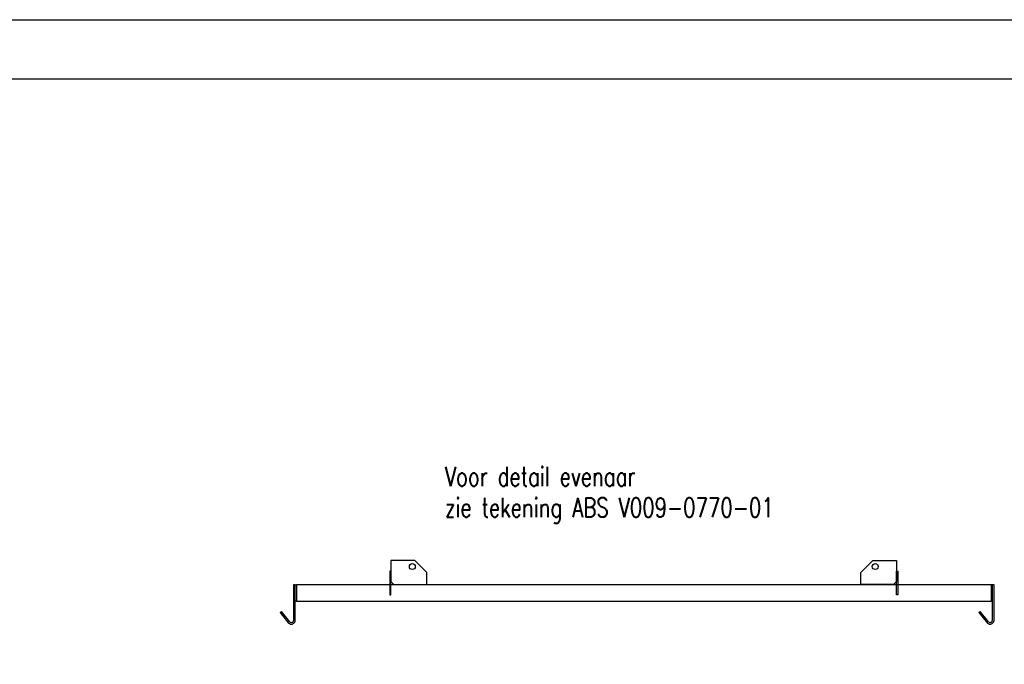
# Model space of a CAD drawing. Extents: x 1015120 to 1074570, y -977288 to -932471.
# Tile 7 of 26: x 1023792 to 1032064, y -940651 to -935238. Entities that reach past the tile are written whole.
import ezdxf

# ---------------------------------------------------------------- set-up
doc = ezdxf.new("R2010")
doc.units = 0
for name, color, linetype in [('INSTALLATIE', 6, 'CONTINUOUS'), ('KADER', 1, 'CONTINUOUS'), ('TEKST', 4, 'CONTINUOUS')]:
    doc.layers.add(name, color=color, linetype=linetype)
doc.styles.add('MEM01', font='simplex', dxfattribs={"width": 0.76})

# ---------------------------------------------------------------- blocks, each defined once
blk = doc.blocks.new('A0_KADER')
at = {"layer": 'KADER', "color": 110}
blk.add_lwpolyline([(0, 0), (0, 841), (1189, 841), (1189, 0)], close=True, dxfattribs=at)
at = {"layer": 'KADER'}
blk.add_lwpolyline([(10, 10), (1179, 10), (1179, 831), (10, 831)], close=True, dxfattribs=at)

msp = doc.modelspace()

# ---------------------------------------------------------------- linework, layer by layer
at = {"layer": 'INSTALLATIE'}
for p, q in [((1026092.9, -939982.9), (1026092.9, -940282.1)), ((1026107.9, -939982.9), (1026092.9, -939982.9)), ((1026107.9, -940283.4), (1026107.9, -939982.9)), ((1026107.9, -939983.3), (1026117.1, -939983.3)), ((1026117.1, -939980.5), (1031953.8, -939980.5)), ((1026117.1, -939980.5), (1026117.1, -940122.3)), ((1031953.8, -939980.5), (1031953.8, -940122.3)), ((1031962.9, -939983.3), (1031953.8, -939983.3)), ((1031962.9, -939982.9), (1031962.9, -940282.1)), ((1031977.9, -939982.9), (1031962.9, -939982.9)), ((1031977.9, -940283.4), (1031977.9, -939982.9)), ((1026107.9, -940119.3), (1026117.1, -940119.3)), ((1031953.8, -940122.3), (1026117.1, -940122.3)), ((1031962.9, -940119.3), (1031953.8, -940119.3)), ((1025979.6, -940217.2), (1025990.9, -940207.7)), ((1025979.6, -940217.2), (1026051.7, -940304.3)), ((1026062.1, -940295.2), (1025990.9, -940207.7)), ((1031849.6, -940217.2), (1031860.9, -940207.7)), ((1031849.6, -940217.2), (1031921.7, -940304.3)), ((1031932.1, -940295.2), (1031860.9, -940207.7))]:
    msp.add_line(p, q, dxfattribs=at)
for points in [[(1026936.6, -939980.5), (1027211.6, -939980.5), (1027211.6, -939880.5), (1027111.6, -939780.5), (1026911.6, -939780.5), (1026911.6, -939955.5)], [(1031134.2, -939980.5), (1030859.2, -939980.5), (1030859.2, -939880.5), (1030959.2, -939780.5), (1031159.2, -939780.5), (1031159.2, -939955.5)], [(1026911.6, -939868), (1026901.6, -939868), (1026901.6, -940068), (1026911.6, -940068)], [(1031159.2, -939868), (1031169.2, -939868), (1031169.2, -940068), (1031159.2, -940068)]]:
    msp.add_lwpolyline(points, close=True, dxfattribs=at)
for centre in [(1027090.9, -939830.5), (1030979.9, -939830.5)]:
    msp.add_circle(centre, 25, dxfattribs=at)
for points, start_tangent, end_tangent in [([(1026051.7, -940304.3), (1026058, -940308.8), (1026065.8, -940312.9), (1026074.8, -940313.3), (1026086.6, -940311.1), (1026094.8, -940306.1), (1026100.7, -940301.1), (1026104.3, -940294.8), (1026107, -940289.3), (1026107.9, -940283.4)], (0.640308, -0.768118), (-0.016582, 0.999863)), ([(1026062.1, -940295.2), (1026070.7, -940299.7), (1026077.1, -940299.7), (1026085.7, -940296.6), (1026091.6, -940289.8), (1026092.9, -940282.1)], (0.643222, -0.76568), (0, 1)), ([(1031921.7, -940304.3), (1031928, -940308.8), (1031935.8, -940312.9), (1031944.8, -940313.3), (1031956.6, -940311.1), (1031964.8, -940306.1), (1031970.7, -940301.1), (1031974.3, -940294.8), (1031977, -940289.3), (1031977.9, -940283.4)], (0.640308, -0.768118), (-0.016582, 0.999863)), ([(1031932.1, -940295.2), (1031940.7, -940299.7), (1031947.1, -940299.7), (1031955.7, -940296.6), (1031961.6, -940289.8), (1031962.9, -940282.1)], (0.643222, -0.76568), (0, 1))]:
    msp.add_spline(points, degree=3, dxfattribs=dict(at, start_tangent=start_tangent, end_tangent=end_tangent))

# ---------------------------------------------------------------- block references
at = {"layer": 'KADER', "xscale": 50, "yscale": 50, "zscale": 50}
msp.add_blockref('A0_KADER', (1015120.1, -977287.8), dxfattribs=at)

# ---------------------------------------------------------------- texts
at = {"layer": 'TEKST', "color": 0, "style": 'MEM01', "width": 0.76}
for s, p in [('Voor detail evenaar', (1027364.8, -939153.9)), ('zie tekening ABS V009-0770-01', (1027364.8, -939414.5))]:
    msp.add_text(s, height=160, dxfattribs=at).set_placement(p)

doc.saveas('drawing.dxf')
